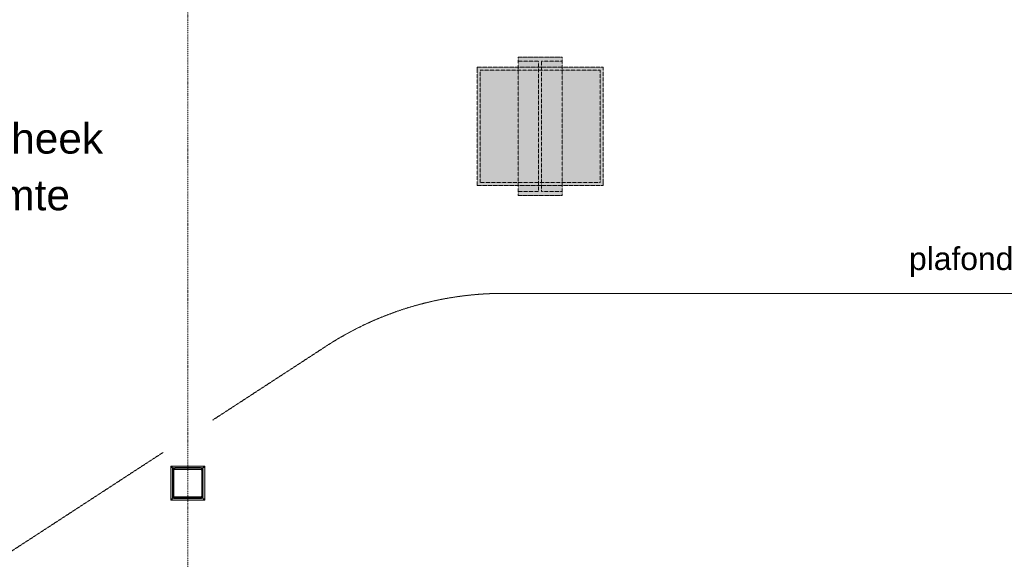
# Model space of a CAD drawing. Extents: x 0 to 92550, y 0 to 59400.
# Tile 38 of 87: x 27131 to 33620, y 37898 to 41453. Entities that reach past the tile are written whole.
import ezdxf
from ezdxf.xclip import XClip

# ---------------------------------------------------------------- set-up
doc = ezdxf.new("R2010")
doc.units = 0
doc.header["$MEASUREMENT"] = 0
doc.header["$XCLIPFRAME"] = 0
for name, pattern in [('Streep-punt fijn', [1251.000023, 626.000023, -312.5, 0, -312.5]), ('Streeplijn', [468.700004, 312.5, -156.200004]), ('Streeplijn fijn', [234.119993, 155.999994, -78.119999])]:
    doc.linetypes.add(name, pattern=pattern)
for name, color, linetype in [('ZZ 24 Vaste trappen', 7, 'Continuous'), ('ZZ 28 HDC staalconstructies', 7, 'Continuous'), ('ZZ 42 Aftimmerwerk algemeen', 7, 'Continuous'), ('ZZ A Stramien', 7, 'Continuous'), ('ZZ Aankleding 2D tek', 7, 'Continuous'), ('ZZ Info_tekst Algemeen', 7, 'Continuous'), ('ZZ Zone Gebruiksruimten', 7, 'Continuous')]:
    doc.layers.add(name, color=color, linetype=linetype)
doc.styles.add('GENERATED_STYLE_1', font='arial.ttf')

# ---------------------------------------------------------------- blocks, each defined once
blk = doc.blocks.new('Drawing_1_1', base_point=(5738.9, 6500))
at = {"layer": 'ZZ 24 Vaste trappen', "linetype": 'Continuous', "lineweight": 0, "true_color": 0xffffff}
for points in [[(30415.8, 41205), (30415.8, 40295), (30705.8, 40295), (30705.8, 41205)], [(30415.8, 41180.1), (30705.8, 41180.1), (30705.8, 41205), (30415.8, 41205)], [(30145.8, 41120.1), (30975.8, 41120.1), (30975.8, 41140.1), (30145.8, 41140.1)], [(30145.9, 41140.1), (30145.9, 40360), (30975.9, 40360), (30975.9, 41140.1)], [(30550.9, 40320.1), (30570.9, 40320.1), (30570.9, 41180.1), (30550.9, 41180.1)], [(30145.8, 40380), (30165.8, 40380), (30165.8, 41120.1), (30145.8, 41120.1)], [(30955.8, 40380), (30975.8, 40380), (30975.8, 41120.1), (30955.8, 41120.1)], [(30145.8, 40360), (30975.8, 40360), (30975.8, 40380), (30145.8, 40380)], [(30415.8, 40295), (30705.8, 40295), (30705.8, 40320.1), (30415.8, 40320.1)]]:
    blk.add_hatch(color=7, dxfattribs=at).paths.add_polyline_path(points)
at = {"layer": 'ZZ 28 HDC staalconstructies', "linetype": 'Continuous', "lineweight": 0, "true_color": 0x000000}
h = blk.add_hatch(dxfattribs=at)
h.set_pattern_fill('515_Staal_0001', color=18, style=0, pattern_type=2)
h.set_pattern_definition([(225, (28138.87, 38484), (-159.1, 159.1), []), (225, (28085.83, 38537.03), (-159.1, 159.1), [])])
h.paths.add_polyline_path([(28322.9, 38500), (28154.9, 38500, 0.414214), (28138.9, 38484), (28138.9, 38316, 0.414214), (28154.9, 38300), (28322.9, 38300, 0.414214), (28338.9, 38316), (28338.9, 38484, 0.414214)])
h.paths.add_polyline_path([(28322.9, 38492, -0.414214), (28330.9, 38484), (28330.9, 38316, -0.414214), (28322.9, 38308), (28154.9, 38308, -0.414214), (28146.9, 38316), (28146.9, 38484, -0.414214), (28154.9, 38492)], flags=0)
at = {"layer": 'ZZ 42 Aftimmerwerk algemeen', "linetype": 'Continuous', "lineweight": 0, "true_color": 0x7f7f7f}
for points in [[(28138.9, 38512), (28126.9, 38512), (28138.9, 38500)], [(28138.9, 38500), (28126.9, 38512), (28126.9, 38500)], [(28138.9, 38300), (28138.9, 38500), (28126.9, 38500), (28126.9, 38300)], [(28138.9, 38500), (28338.9, 38500), (28338.9, 38512), (28138.9, 38512)], [(28338.9, 38500), (28350.9, 38512), (28338.9, 38512)], [(28338.9, 38500), (28350.9, 38500), (28350.9, 38512)], [(28338.9, 38500), (28338.9, 38300), (28350.9, 38300), (28350.9, 38500)], [(28138.9, 38300), (28126.9, 38288), (28138.9, 38288)], [(28126.9, 38300), (28126.9, 38288), (28138.9, 38300)], [(28338.9, 38300), (28138.9, 38300), (28138.9, 38288), (28338.9, 38288)], [(28338.9, 38300), (28350.9, 38288), (28350.9, 38300)], [(28338.9, 38288), (28350.9, 38288), (28338.9, 38300)]]:
    blk.add_hatch(color=8, dxfattribs=at).paths.add_polyline_path(points)
at = {"layer": 'ZZ 24 Vaste trappen', "color": 174, "linetype": 'Streeplijn fijn', "lineweight": 5, "ltscale": 0.01, "true_color": 0x0000aa, "flags": 128}
for points in [[(30415.8, 40295), (30415.8, 41205)], [(30415.8, 41205), (30705.8, 41205)], [(30415.8, 41205), (30415.8, 41180.1)], [(30705.8, 41205), (30415.9, 41205)], [(30705.8, 41205), (30705.8, 40295)], [(30705.8, 41180), (30705.8, 41205)], [(30145.8, 41140.1), (30975.9, 41140.1)], [(30145.8, 40360), (30145.8, 41140.1)], [(30975.8, 41140.1), (30145.8, 41140.1)], [(30145.8, 41140.1), (30145.8, 41120.1)], [(30415.8, 41180), (30550.8, 41180)], [(30550.8, 40320), (30550.8, 41180.1)], [(30570.8, 41180), (30705.8, 41180)], [(30570.8, 41180), (30570.8, 40320)], [(30975.8, 41140.1), (30975.8, 40360)], [(30975.8, 41120), (30975.8, 41140)], [(30145.8, 41120), (30145.8, 40380)], [(30165.8, 40380), (30165.8, 41120.1)], [(30165.8, 41120), (30955.8, 41120)], [(30955.8, 41120), (30955.8, 40380)], [(30975.8, 40380), (30975.8, 41120.1)], [(30145.8, 40380), (30145.8, 40360)], [(30955.8, 40380), (30165.8, 40380)], [(30975.8, 40360), (30975.8, 40380)], [(30975.8, 40360), (30145.8, 40360)], [(30145.8, 40360), (30975.9, 40360)], [(30415.8, 40320), (30415.8, 40295)], [(30550.8, 40320), (30415.9, 40320)], [(30705.8, 40320), (30570.9, 40320)], [(30705.8, 40295), (30705.8, 40320)], [(30415.8, 40295), (30705.8, 40295)], [(30705.8, 40295), (30415.9, 40295)]]:
    blk.add_lwpolyline(points, dxfattribs=at)
at = {"layer": 'ZZ 28 HDC staalconstructies', "color": 7, "linetype": 'Continuous', "lineweight": 25, "ltscale": 0.01, "flags": 128}
for points in [[(28322.9, 38500), (28154.9, 38500, 0.414214), (28138.9, 38484), (28138.9, 38316, 0.414214), (28154.9, 38300), (28322.9, 38300, 0.414214), (28338.9, 38316), (28338.9, 38484, 0.414214)], [(28322.9, 38492, -0.414214), (28330.9, 38484), (28330.9, 38316, -0.414214), (28322.9, 38308), (28154.9, 38308, -0.414214), (28146.9, 38316), (28146.9, 38484, -0.414214), (28154.9, 38492)]]:
    blk.add_lwpolyline(points, format="xyb", close=True, dxfattribs=at)
at = {"layer": 'ZZ 42 Aftimmerwerk algemeen', "color": 7, "linetype": 'Continuous', "lineweight": 9, "ltscale": 0.01, "flags": 128}
for points in [[(28126.9, 38512), (28138.9, 38512)], [(28126.9, 38512), (28126.9, 38288)], [(28338.9, 38512), (28138.9, 38512)], [(28138.9, 38300), (28138.9, 38500)], [(28138.9, 38500), (28338.9, 38500)], [(28350.9, 38512), (28338.9, 38512)], [(28338.9, 38500), (28338.9, 38300)], [(28350.9, 38300), (28350.9, 38512)], [(28126.9, 38288), (28138.9, 38288)], [(28338.9, 38300), (28138.9, 38300)], [(28138.9, 38288), (28350.9, 38288)], [(28350.9, 38288), (28350.9, 38300)]]:
    blk.add_lwpolyline(points, dxfattribs=at)
at = {"layer": 'ZZ A Stramien', "color": 7, "linetype": 'Streep-punt fijn', "lineweight": 9, "ltscale": 0.01}
blk.add_line((28238.9, 6500), (28238.9, 52900), dxfattribs=at)
at = {"layer": 'ZZ Aankleding 2D tek', "color": 7, "linetype": 'Streeplijn', "lineweight": 5, "ltscale": 0.01}
for p, q in [((34488.9, 39650), (30320.5, 39650)), ((29152.8, 39303.3), (28400.9, 38813.7)), ((28076.9, 38602.7), (25586.3, 36980.9))]:
    blk.add_line(p, q, dxfattribs=at)
blk.add_arc((30320.5, 37510), 2140, 90, 123.07144, dxfattribs=at)
at = {"layer": 'ZZ Info_tekst Algemeen', "color": 7, "linetype": 'Continuous', "lineweight": 5, "insert": (33545.5, 39856), "char_height": 150, "attachment_point": 5, "style": 'GENERATED_STYLE_1'}
blk.add_mtext('\\A1;{\\pqc;\\fArial|b0|i0|c0|p0;\\W1.000000;plafondrand}', dxfattribs=at)
at = {"layer": 'ZZ Zone Gebruiksruimten', "color": 7, "linetype": 'Continuous', "lineweight": 5, "char_height": 200, "attachment_point": 1, "style": 'GENERATED_STYLE_1'}
for s, insert in [('\\A1;{\\pql;\\pt0;\\fArial|b0|i0|c0|p0;\\W1.000000;1.03 Bibliotheek}', (25692.9, 40770.4)), ('\\A1;{\\pql;\\pt0;\\fArial|b0|i0|c0|p0;\\W1.000000;Verblijfsruimte}', (25692.9, 40397.1))]:
    blk.add_mtext(s, dxfattribs=dict(at, insert=insert))

msp = doc.modelspace()

# ---------------------------------------------------------------- block references
at = {"color": 7, "linetype": 'Continuous', "lineweight": 25, "ltscale": 0.01}
ref = msp.add_blockref('Drawing_1_1', (5738.9, 6500), dxfattribs=at)
XClip(ref).set_block_clipping_path([(1000, 1000), (66950, 58400)])

doc.saveas('drawing.dxf')
